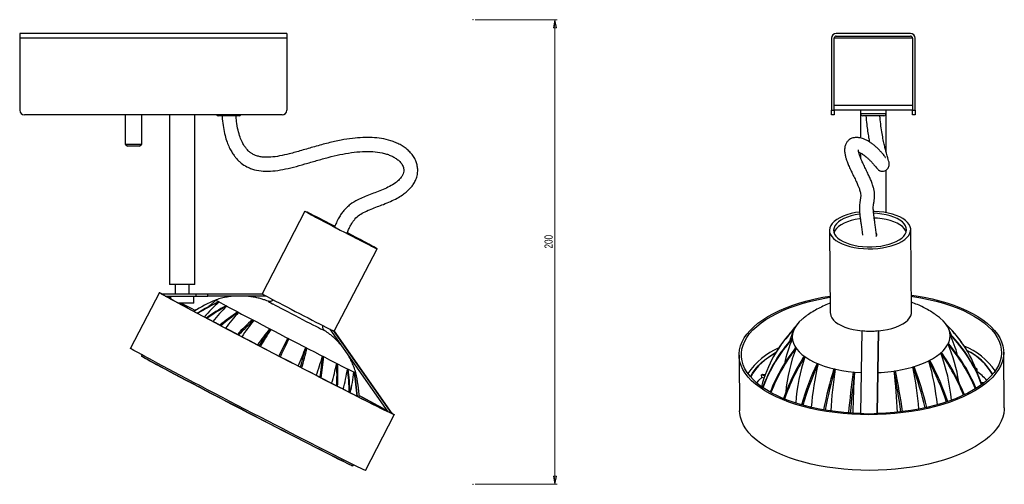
# Model space of a CAD drawing. Header units: millimetres. Extents: x -112 to 987, y -57 to 768.
# Tile 3 of 4: x 563 to 987, y 260 to 460. Entities that reach past the tile are written whole.
import ezdxf

# ---------------------------------------------------------------- set-up
doc = ezdxf.new("R2010")
doc.units = ezdxf.units.MM
doc.header["$PDSIZE"] = -1
doc.styles.add('SLDTEXTSTYLE0', font='TXT', dxfattribs={"width": 0.75})
doc.dimstyles.new('SLDDIMSTYLE0', dxfattribs={"dimtxt": 3.5, "dimasz": 3.556, "dimexe": 0, "dimexo": 0.0625, "dimgap": 0.875, "dimtad": 1, "dimdec": 0, "dimrnd": 1e-09, "dimzin": 12, "dimdsep": 46, "dimtxsty": 'SLDTEXTSTYLE0', "dimblk1": 'CLOSED', "dimblk2": 'CLOSED', "dimsah": 1, "dimcen": 0.09, "dimadec": 0, "dimazin": 3, "dimtfac": 1, "dimtofl": 0, "dimtmove": 0, "dimatfit": 3, "dimldrblk": 'CLOSED', "dimfxl": 0, "dimfrac": 2, "dimtolj": 1, "dimtzin": 12, "dimarcsym": 0})

# ---------------------------------------------------------------- blocks, each defined once
blk = doc.blocks.new('_Closed')
at = {"color": 0, "linetype": 'ByBlock', "lineweight": -2}
for p, q in [((-1, 0.166667), (0, 0)), ((-1, 0.166667), (-1, -0.166667)), ((0, 0), (-1, -0.166667)), ((0, 0), (-1, 0))]:
    blk.add_line(p, q, dxfattribs=at)
blk = doc.blocks.new('_D')
at = {"color": 7, "linetype": 'Continuous', "lineweight": 0}
for p, q in [((758.87, 459.69), (794.22, 459.69)), ((793.22, 459.69), (793.22, 259.69)), ((758.87, 259.69), (794.22, 259.69))]:
    blk.add_line(p, q, dxfattribs=at)
at = {"color": 7, "linetype": 'Continuous', "lineweight": 18, "xscale": 3.556, "yscale": 3.556}
for p, rotation in [((793.22, 459.69), 90.0000000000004), ((793.22, 259.69), 270.0000000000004)]:
    blk.add_blockref('_Closed', p, dxfattribs=dict(at, rotation=rotation))
at = {"color": 7, "linetype": 'Continuous', "lineweight": 18, "insert": (788.71, 361.2), "char_height": 3.5, "attachment_point": 1, "rotation": 90, "style": 'SLDTEXTSTYLE0'}
blk.add_mtext('200', dxfattribs=at)

msp = doc.modelspace()

# ---------------------------------------------------------------- linework, layer by layer
at = {"color": 7, "linetype": 'Continuous', "lineweight": 25}
for p, q in [((677.67, 453.72), (562.67, 453.72)), ((562.67, 453.72), (562.67, 451.72)), ((677.67, 451.72), (562.67, 451.72)), ((562.67, 451.72), (562.67, 420.72)), ((677.67, 453.72), (677.67, 451.72)), ((677.67, 451.72), (677.67, 420.72)), ((912.33, 451.72), (912.33, 420.72)), ((947.23, 451.72), (913.43, 451.72)), ((913.43, 420.72), (913.43, 451.72)), ((946.33, 453.72), (914.33, 453.72)), ((914.33, 452.62), (946.33, 452.62)), ((947.23, 451.72), (947.23, 420.72)), ((948.33, 420.72), (948.33, 451.72)), ((912.33, 420.72), (913.43, 420.72)), ((912.33, 418.72), (912.33, 420.72)), ((947.23, 422.72), (913.43, 422.72)), ((947.23, 420.72), (913.43, 420.72)), ((913.43, 420.72), (913.43, 418.72)), ((924.83, 420.72), (924.83, 419.32)), ((935.83, 419.32), (935.83, 420.72)), ((947.23, 420.72), (948.33, 420.72)), ((947.23, 418.72), (947.23, 420.72)), ((948.33, 420.72), (948.33, 418.72)), ((675.67, 418.72), (564.67, 418.72)), ((608.07, 418.72), (608.07, 406.18)), ((615.27, 406.18), (615.27, 418.72)), ((627.17, 418.72), (627.17, 345.72)), ((638.17, 345.72), (638.17, 418.72)), ((656.62, 418.32), (648.17, 418.32)), ((657.17, 418.32), (656.62, 418.32)), ((913.43, 418.72), (912.33, 418.72)), ((924.83, 419.32), (924.83, 408.76)), ((928.17, 418.32), (925.83, 418.32)), ((934.83, 418.32), (928.17, 418.32)), ((935.83, 402.74), (935.83, 419.32)), ((948.33, 418.72), (947.23, 418.72)), ((608.07, 406.18), (609.07, 405.18)), ((608.07, 406.18), (615.27, 406.18)), ((614.27, 405.18), (609.07, 405.18)), ((614.27, 405.18), (615.27, 406.18)), ((924.83, 402.34), (924.83, 400.29)), ((935.83, 376.63), (935.83, 394.95)), ((685.55, 377.22), (667.11, 341.73)), ((911.44, 368.97), (911.81, 333.48)), ((946.81, 333.85), (946.43, 369.34)), ((698.17, 325.59), (716.61, 361.09)), ((638.17, 345.72), (627.17, 345.72)), ((629.69, 345.72), (629.69, 341.72)), ((635.64, 341.72), (635.64, 345.72)), ((622.84, 342.19), (610.39, 318.24)), ((623.9, 341.59), (623.65, 341.72)), ((623.65, 341.72), (638.65, 341.72)), ((625.38, 340.72), (638.65, 340.72)), ((627.61, 340.72), (627.61, 339.48)), ((637.73, 337.72), (637.73, 340.72)), ((638.65, 340.72), (638.65, 341.72)), ((638.65, 341.72), (643.7, 341.72)), ((638.65, 340.72), (643.7, 340.72)), ((643.7, 340.72), (643.7, 341.72)), ((643.7, 341.72), (667.43, 341.72)), ((668.89, 340.72), (643.7, 340.72)), ((667.43, 341.72), (667.36, 341.57)), ((637.73, 337.72), (630.86, 337.72)), ((694.1, 325.81), (694.05, 325.84)), ((696.2, 326.53), (721.19, 290.93)), ((697.78, 325.76), (697.86, 325.9)), ((722.99, 290.11), (697.86, 325.9)), ((723.13, 290.11), (698.19, 325.63)), ((924.99, 290.11), (925.5, 325.9)), ((931.98, 290.11), (932.5, 325.9)), ((932.52, 325.76), (932.01, 290.14)), ((932.5, 325.76), (932.5, 325.9)), ((969.42, 319.24), (968.37, 320.78)), ((615.3, 315.42), (615.08, 315.01)), ((872.5, 315.31), (872.76, 291.35)), ((986.75, 292.56), (986.5, 316.52)), ((886.42, 312.92), (885.49, 311.01)), ((974.52, 309.67), (974.42, 309.64)), ((703.82, 309.41), (704.07, 309.29)), ((707.16, 305.38), (707.44, 307.72)), ((882.25, 305.66), (882.24, 306.78)), ((882.24, 306.78), (883.62, 306.46)), ((883.26, 305.43), (882.25, 305.66)), ((882.67, 307.16), (883.78, 306.9)), ((883.81, 306.97), (883.73, 306.91)), ((975.02, 309.31), (974.6, 309.19)), ((974.98, 308.18), (975.03, 308.19)), ((975.03, 308.19), (975.02, 309.31)), ((978.17, 303.56), (976.81, 303.34)), ((977.51, 303.03), (976.96, 302.95)), ((711.55, 265.68), (724, 289.64)), ((722.93, 290.14), (722.99, 290.11)), ((722.99, 290.11), (723.02, 290.11)), ((723.11, 290.11), (723.13, 290.11)), ((924.99, 290.11), (926.28, 290.11)), ((930.69, 290.11), (931.98, 290.11)), ((931.99, 290.14), (931.98, 290.11)), ((706.21, 267.66), (706.43, 268.08))]:
    msp.add_line(p, q, dxfattribs=at)
at = {"color": 8, "linetype": 'Continuous', "lineweight": 25}
for p, q in [((924.83, 419.32), (927.7, 419.32)), ((927.7, 419.32), (935.83, 419.32))]:
    msp.add_line(p, q, dxfattribs=at)
at = {"color": 7, "linetype": 'Continuous', "lineweight": 25, "flags": 128}
for points in [[(698.4, 370.73), (696.89, 371.51), (695.15, 372.41), (693.49, 373.26), (691.94, 374.05), (690.52, 374.78), (689.25, 375.42), (688.14, 375.98), (687.22, 376.44), (686.49, 376.8), (685.96, 377.05), (685.65, 377.19), (685.55, 377.22), (685.67, 377.14), (686.01, 376.94), (686.56, 376.63), (687.31, 376.22), (688.26, 375.71), (689.38, 375.11), (690.67, 374.42), (692.11, 373.66), (693.67, 372.84), (695.34, 371.97), (697.09, 371.05), (698.89, 370.11), (700.72, 369.16)], [(698.38, 370.72), (697.93, 370.96), (696.25, 371.82), (694.65, 372.64), (693.15, 373.41), (691.78, 374.11), (690.55, 374.73), (689.49, 375.27), (688.61, 375.71), (687.93, 376.04), (687.46, 376.27), (687.2, 376.38), (687.16, 376.38), (687.34, 376.27), (687.73, 376.04), (688.34, 375.71), (689.15, 375.27), (690.14, 374.73), (691.31, 374.11), (692.63, 373.41), (694.09, 372.64), (695.65, 371.82), (697.3, 370.96), (699.02, 370.06), (700.76, 369.16)], [(911.44, 369.16), (911.52, 368.2), (911.85, 367.26), (912.42, 366.35), (913.22, 365.47), (914.25, 364.65), (915.47, 363.89), (916.89, 363.2), (918.48, 362.6), (920.21, 362.09), (922.06, 361.68), (924.02, 361.37), (926.04, 361.17), (928.1, 361.09), (930.17, 361.12), (932.23, 361.26), (934.24, 361.51), (936.17, 361.87), (938.01, 362.33), (939.71, 362.89), (941.27, 363.53), (942.65, 364.26), (943.84, 365.05), (944.82, 365.9), (945.58, 366.8), (946.1, 367.73), (946.38, 368.68), (946.42, 369.63), (946.21, 370.58), (945.76, 371.51), (945.07, 372.41), (944.16, 373.26), (943.03, 374.05), (941.71, 374.78), (940.2, 375.42), (938.54, 375.98), (936.74, 376.44), (934.84, 376.8), (932.85, 377.05), (930.8, 377.19), (930.4, 377.21)], [(924.38, 376.91), (922.65, 376.63), (920.76, 376.22), (918.99, 375.71), (917.36, 375.11), (915.89, 374.42), (914.6, 373.66), (913.51, 372.84), (912.64, 371.97), (912, 371.05), (911.6, 370.11), (911.44, 369.16)], [(913.24, 369.16), (913.33, 368.25), (913.66, 367.35), (914.24, 366.49), (915.04, 365.67), (916.07, 364.9), (917.3, 364.2), (918.71, 363.58), (920.28, 363.04), (921.99, 362.6), (923.81, 362.27), (925.71, 362.04), (927.66, 361.93), (929.64, 361.93), (931.6, 362.04), (933.51, 362.27), (935.36, 362.6), (937.1, 363.04), (938.72, 363.58), (940.18, 364.2), (941.47, 364.9), (942.55, 365.67), (943.42, 366.49), (944.07, 367.35), (944.47, 368.25), (944.63, 369.16), (944.54, 370.06), (944.21, 370.96), (943.63, 371.82), (942.83, 372.64), (941.8, 373.41), (940.57, 374.11), (939.16, 374.73), (937.58, 375.27), (935.87, 375.71), (934.05, 376.04), (932.15, 376.27), (930.49, 376.37)], [(924.47, 376.06), (924.35, 376.04), (922.51, 375.71), (920.76, 375.27), (919.15, 374.73), (917.69, 374.11), (916.4, 373.41), (915.32, 372.64), (914.44, 371.82), (913.8, 370.96), (913.4, 370.06), (913.24, 369.16)], [(924.72, 374.05), (924.38, 374), (922.53, 373.66), (920.78, 373.23), (919.17, 372.69), (917.71, 372.07), (916.42, 371.37), (915.34, 370.6), (914.47, 369.78), (913.82, 368.91), (913.42, 368.02), (913.4, 367.97)], [(944.49, 368.3), (944.23, 368.91), (943.65, 369.78), (942.85, 370.6), (941.82, 371.37), (940.59, 372.07), (939.18, 372.69), (937.61, 373.23), (935.9, 373.66), (934.08, 374), (932.18, 374.23), (930.75, 374.32)], [(700.72, 369.16), (702.56, 368.2), (704.38, 367.26), (706.15, 366.35), (707.85, 365.47), (709.46, 364.65), (710.94, 363.89), (712.29, 363.2), (713.48, 362.6), (714.5, 362.09), (715.33, 361.68), (715.96, 361.37), (716.38, 361.17), (716.59, 361.09), (716.57, 361.12), (716.34, 361.26), (715.9, 361.51), (715.25, 361.87), (714.4, 362.33), (713.36, 362.89), (712.15, 363.53), (710.78, 364.26), (709.28, 365.05), (707.66, 365.9), (705.95, 366.8), (704.18, 367.73), (703.78, 367.94)], [(700.76, 369.16), (702.51, 368.25), (704.23, 367.35), (705.91, 366.49), (707.51, 365.67), (709.01, 364.9), (710.38, 364.2), (711.61, 363.58), (712.67, 363.04), (713.55, 362.6), (714.23, 362.27), (714.7, 362.04), (714.96, 361.93), (715, 361.93), (714.82, 362.04), (714.42, 362.27), (713.82, 362.6), (713.01, 363.04), (712.01, 363.58), (710.85, 364.2), (709.52, 364.9), (708.07, 365.67), (706.5, 366.49), (704.85, 367.35), (703.76, 367.93)], [(723.03, 290.26), (723.24, 290.14), (723.71, 289.86), (723.95, 289.69), (723.99, 289.63), (723.8, 289.69), (723.4, 289.86), (722.79, 290.14), (721.96, 290.53), (720.93, 291.03), (719.69, 291.63), (718.26, 292.34), (716.63, 293.15), (714.82, 294.06), (712.83, 295.06), (710.67, 296.15), (708.35, 297.33), (705.89, 298.58), (703.28, 299.91), (700.55, 301.31), (697.7, 302.77), (694.74, 304.29), (691.7, 305.86), (688.57, 307.47), (685.38, 309.11), (682.14, 310.79), (678.87, 312.48), (675.57, 314.2), (672.26, 315.91), (668.95, 317.63), (665.66, 319.35), (662.41, 321.04), (659.21, 322.72), (656.06, 324.36), (652.99, 325.97), (650.01, 327.54), (647.13, 329.06), (644.36, 330.52), (641.71, 331.91), (639.2, 333.24), (636.84, 334.5), (634.63, 335.68), (632.59, 336.77), (630.73, 337.77), (629.04, 338.68), (627.55, 339.49), (626.25, 340.2), (625.16, 340.8), (624.27, 341.3), (623.59, 341.69), (623.13, 341.97), (622.88, 342.14), (622.85, 342.2), (623.03, 342.14), (623.43, 341.97), (624, 341.72)], [(623.73, 341.72), (623.73, 341.73), (623.72, 341.73), (623.73, 341.74), (623.74, 341.74), (623.75, 341.74), (623.77, 341.73), (623.79, 341.73), (623.82, 341.72)], [(722.93, 290.14), (722.54, 290.31), (721.94, 290.58), (721.13, 290.96), (720.1, 291.46), (718.88, 292.06), (717.46, 292.76), (715.84, 293.57), (714.04, 294.47), (712.06, 295.47), (709.92, 296.55), (707.61, 297.72), (705.16, 298.97), (702.57, 300.29), (699.85, 301.68), (697.01, 303.14), (694.07, 304.64), (691.05, 306.2), (687.94, 307.8), (684.77, 309.44), (681.56, 311.1), (678.3, 312.79), (675.03, 314.48), (671.75, 316.19), (668.47, 317.89), (665.22, 319.59), (662.01, 321.27), (658.84, 322.92), (655.74, 324.55), (652.71, 326.13), (649.77, 327.68), (646.94, 329.17), (644.22, 330.6), (641.63, 331.97), (639.18, 333.27), (636.88, 334.49), (634.74, 335.64), (632.76, 336.69), (630.97, 337.66), (629.35, 338.53), (627.93, 339.3), (626.71, 339.98), (625.69, 340.54), (624.88, 341), (624.28, 341.35), (623.9, 341.59)], [(626.02, 340.72), (626.38, 340.54), (627.54, 339.98), (627.61, 339.94)], [(626.08, 340.72), (627.14, 340.2), (627.61, 339.97)], [(667.36, 341.57), (667.79, 341.32), (668.44, 340.96), (669.28, 340.5), (670.32, 339.95), (671.53, 339.3), (672.9, 338.58), (674.4, 337.78), (676.03, 336.93), (677.74, 336.03), (679.53, 335.1), (681.36, 334.14), (683.21, 333.18), (685.05, 332.23), (686.85, 331.29), (688.6, 330.39), (690.26, 329.54), (691.81, 328.75), (693.24, 328.02), (694.51, 327.38), (695.61, 326.82), (696.54, 326.36), (697.26, 326), (697.78, 325.76)], [(986.49, 315.91), (986.3, 314.2), (985.86, 312.48), (985.19, 310.79), (984.28, 309.11), (983.13, 307.47), (981.75, 305.86), (980.15, 304.29), (978.34, 302.77), (976.31, 301.31), (974.08, 299.91), (971.66, 298.58), (969.07, 297.33), (966.3, 296.15), (963.37, 295.06), (960.3, 294.06), (957.1, 293.15), (953.78, 292.34), (950.35, 291.63), (946.84, 291.03), (943.25, 290.53), (939.6, 290.14), (935.91, 289.86), (932.2, 289.69), (928.47, 289.63), (924.74, 289.69), (921.04, 289.86), (917.37, 290.14), (913.75, 290.53), (910.2, 291.03), (906.74, 291.63), (903.37, 292.34), (900.11, 293.15), (896.98, 294.06), (893.99, 295.06), (891.15, 296.15), (888.47, 297.33), (885.97, 298.58), (883.66, 299.91), (881.54, 301.31), (879.63, 302.77), (877.93, 304.29), (876.45, 305.86), (875.2, 307.47), (874.19, 309.11), (873.4, 310.79), (872.86, 312.48), (872.56, 314.2), (872.51, 315.91), (872.7, 317.63), (873.13, 319.35), (873.81, 321.04), (874.72, 322.72), (875.87, 324.36), (877.24, 325.97), (878.84, 327.54), (880.66, 329.06), (882.69, 330.52), (884.91, 331.91), (887.33, 333.24), (889.93, 334.5), (892.7, 335.68), (895.62, 336.77), (898.7, 337.77), (901.9, 338.68), (905.22, 339.49), (908.64, 340.2), (911.73, 340.74)], [(924.99, 290.14), (921.31, 290.31), (917.68, 290.58), (914.09, 290.96), (910.57, 291.46), (907.13, 292.06), (903.8, 292.76), (900.57, 293.57), (897.47, 294.47), (894.51, 295.47), (891.7, 296.55), (889.05, 297.72), (886.59, 298.97), (884.31, 300.29), (882.22, 301.68), (880.34, 303.14), (878.68, 304.64), (877.24, 306.2), (876.03, 307.8), (875.05, 309.44), (874.3, 311.1), (873.8, 312.79), (873.54, 314.48), (873.52, 316.19), (873.75, 317.89), (874.22, 319.59), (874.94, 321.27), (875.89, 322.92), (877.07, 324.55), (878.48, 326.13), (880.12, 327.68), (881.97, 329.17), (884.02, 330.6), (886.28, 331.97), (888.72, 333.27), (891.34, 334.49), (894.13, 335.64), (897.07, 336.69), (900.16, 337.66), (903.37, 338.53), (906.69, 339.3), (910.12, 339.98), (911.74, 340.25)], [(946.74, 340.62), (947.3, 340.54), (950.77, 339.98), (954.14, 339.3), (957.4, 338.53), (960.55, 337.66), (963.55, 336.69), (966.41, 335.64), (969.11, 334.49), (971.64, 333.27), (973.98, 331.97), (976.13, 330.6), (978.07, 329.17), (979.8, 327.68), (981.32, 326.13), (982.61, 324.55), (983.66, 322.92), (984.48, 321.27), (985.06, 319.59), (985.4, 317.89), (985.49, 316.19), (985.34, 314.48), (984.95, 312.79), (984.32, 311.1), (983.44, 309.44), (982.33, 307.8), (980.99, 306.2), (979.43, 304.64), (977.65, 303.14), (975.66, 301.68), (973.46, 300.29), (971.08, 298.97), (968.51, 297.72), (965.78, 296.55), (962.89, 295.47), (959.85, 294.47), (956.67, 293.57), (953.38, 292.76), (949.99, 292.06), (946.51, 291.46), (942.95, 290.96), (939.33, 290.58), (935.67, 290.31), (931.99, 290.14)], [(946.73, 341.11), (948.79, 340.8), (952.26, 340.2), (955.63, 339.49), (958.89, 338.68), (962.02, 337.77), (965.01, 336.77), (967.85, 335.68), (970.52, 334.5), (973.02, 333.24), (975.34, 331.91), (977.46, 330.52), (979.37, 329.06), (981.07, 327.54), (982.54, 325.97), (983.79, 324.36), (984.81, 322.72), (985.59, 321.04), (986.13, 319.35), (986.43, 317.63), (986.49, 315.91)], [(632.08, 337.72), (632.2, 337.66), (634.12, 336.69), (636.21, 335.64), (638.32, 334.57)], [(632.12, 337.72), (634.01, 336.77), (636.17, 335.68), (638.33, 334.58)], [(647.15, 339.01), (644.79, 336.84), (644.14, 336.22)], [(647.12, 339.05), (647.14, 339.02), (647.35, 338.88), (647.77, 338.63), (648.4, 338.27), (649.24, 337.81), (650.29, 337.23), (651.53, 336.56), (652.95, 335.8), (654.55, 334.94), (656.31, 334.01), (658.23, 332.99), (660.28, 331.91), (662.46, 330.76), (664.74, 329.56), (667.11, 328.32), (669.55, 327.04), (672.06, 325.73), (674.59, 324.41), (677.15, 323.08), (679.71, 321.75), (682.25, 320.43), (684.76, 319.14), (687.21, 317.87), (689.59, 316.65), (691.88, 315.47), (694.07, 314.35), (696.14, 313.3), (698.07, 312.31), (699.85, 311.41), (701.47, 310.59), (702.91, 309.87), (704.17, 309.24), (705.23, 308.72), (706.1, 308.3), (706.76, 307.98), (707.2, 307.78), (707.43, 307.7), (707.46, 307.7)], [(651.59, 336.53), (651.62, 336.51), (651.66, 336.5), (651.69, 336.48), (651.72, 336.46), (651.76, 336.44), (651.8, 336.42), (651.83, 336.4), (651.87, 336.38)], [(669.68, 338.51), (669.66, 338.51), (669.65, 338.52)], [(671.55, 337.44), (671.66, 337.38), (672.65, 336.85), (673.81, 336.24), (675.11, 335.55), (676.53, 334.8), (678.04, 334.01), (679.63, 333.18), (681.25, 332.33), (682.89, 331.49), (684.5, 330.65), (686.07, 329.84), (687.57, 329.07), (688.96, 328.36), (690.22, 327.71), (691.34, 327.15), (692.29, 326.67), (693.02, 326.31)], [(656.55, 333.88), (656.6, 333.86), (656.65, 333.83), (656.69, 333.8), (656.74, 333.78), (656.79, 333.75), (656.84, 333.73), (656.89, 333.7), (656.94, 333.68)], [(899.87, 330.88), (899.73, 330.76), (898.43, 329.56), (897.36, 328.32), (896.52, 327.04), (895.91, 325.73), (895.54, 324.41), (895.42, 323.08), (895.54, 321.75), (895.91, 320.43), (896.52, 319.14), (897.37, 317.87), (898.44, 316.65), (899.74, 315.47), (901.26, 314.35), (902.97, 313.3), (904.88, 312.31), (906.97, 311.41), (909.21, 310.59), (911.6, 309.87), (914.12, 309.24), (916.75, 308.72), (919.47, 308.3), (922.27, 307.98), (925.11, 307.78), (925.24, 307.78)], [(911.81, 333.48), (911.83, 333.18), (912.04, 332.23), (912.49, 331.29), (913.18, 330.39), (914.1, 329.54), (915.24, 328.75), (916.58, 328.02), (918.09, 327.38), (919.77, 326.82), (921.58, 326.36), (923.5, 326), (925.5, 325.76)], [(932.26, 307.77), (933.75, 307.86), (936.59, 308.11), (939.39, 308.46), (942.11, 308.93), (944.74, 309.5), (947.25, 310.17), (949.64, 310.94), (951.89, 311.79), (953.97, 312.73), (955.88, 313.75), (957.59, 314.83), (959.11, 315.98), (960.4, 317.17), (961.48, 318.42), (962.32, 319.7), (962.93, 321), (963.3, 322.33), (963.42, 323.66), (963.29, 324.99), (962.93, 326.3), (962.32, 327.6), (961.47, 328.86), (960.4, 330.09), (959.1, 331.27), (958.82, 331.48)], [(932.5, 325.76), (934.52, 326), (936.47, 326.36), (938.31, 326.82), (940.03, 327.38), (941.6, 328.02), (942.99, 328.75), (944.19, 329.54), (945.18, 330.39), (945.94, 331.29), (946.47, 332.23), (946.76, 333.18), (946.81, 333.85)], [(662.93, 330.51), (662.99, 330.48), (663.05, 330.45), (663.1, 330.42), (663.16, 330.39), (663.22, 330.36), (663.28, 330.33), (663.34, 330.3), (663.39, 330.27)], [(670.29, 326.66), (670.35, 326.62), (670.41, 326.59), (670.48, 326.56), (670.54, 326.52), (670.61, 326.49), (670.67, 326.46), (670.74, 326.42), (670.8, 326.39)], [(678.12, 322.58), (676.76, 319.88), (675.37, 317.15), (674.23, 314.9)], [(674.33, 314.85), (675.02, 316.26), (676.61, 319.48), (678.12, 322.58)], [(674.95, 314.53), (675.63, 315.94), (677.18, 319.19), (678.65, 322.3)], [(678.12, 322.58), (678.19, 322.54), (678.25, 322.51), (678.32, 322.47), (678.38, 322.44), (678.45, 322.41), (678.52, 322.37), (678.58, 322.34), (678.65, 322.3)], [(711.55, 265.68), (711.54, 265.67), (711.35, 265.73), (710.95, 265.9), (710.34, 266.18), (709.51, 266.57), (708.48, 267.07), (707.24, 267.67), (705.81, 268.38), (704.18, 269.19), (702.37, 270.1), (700.38, 271.1), (698.22, 272.2), (695.91, 273.37), (693.44, 274.63), (690.83, 275.96), (688.1, 277.35), (685.25, 278.81), (682.29, 280.33), (679.25, 281.9), (676.12, 283.51), (672.94, 285.15), (669.7, 286.83), (666.42, 288.53), (663.12, 290.24), (659.81, 291.96), (656.5, 293.68), (653.22, 295.39), (649.97, 297.08), (646.76, 298.76), (643.62, 300.4), (640.54, 302.01), (637.56, 303.58), (634.68, 305.1), (631.91, 306.56), (629.26, 307.96), (626.75, 309.29), (624.39, 310.54), (622.19, 311.72), (620.14, 312.81), (618.28, 313.81), (616.6, 314.72), (615.1, 315.53), (613.81, 316.24), (612.71, 316.84), (611.82, 317.34), (611.15, 317.73), (610.68, 318.01), (610.43, 318.18), (610.39, 318.24)], [(685.9, 318.55), (685.96, 318.52), (686.02, 318.49), (686.09, 318.45), (686.15, 318.42), (686.21, 318.39), (686.28, 318.36), (686.34, 318.32), (686.4, 318.29)], [(615.08, 315.01), (615.16, 314.93), (615.46, 314.74), (615.97, 314.44), (616.69, 314.03), (617.62, 313.51), (618.76, 312.88), (620.1, 312.15), (621.63, 311.33), (623.34, 310.4), (625.24, 309.39), (627.3, 308.29), (629.52, 307.11), (631.89, 305.85), (634.4, 304.53), (637.03, 303.14), (639.78, 301.69), (642.62, 300.2), (645.55, 298.66), (648.55, 297.09), (651.61, 295.49), (654.72, 293.88), (657.85, 292.25), (660.99, 290.61), (664.14, 288.98), (667.26, 287.36), (670.36, 285.76), (673.4, 284.19), (676.39, 282.65), (679.31, 281.15), (682.13, 279.7), (684.85, 278.3), (687.46, 276.97), (689.93, 275.7), (692.27, 274.51), (694.46, 273.4), (696.49, 272.38), (698.34, 271.45), (700.02, 270.61), (701.51, 269.87), (702.8, 269.23), (703.9, 268.7), (704.78, 268.27), (705.46, 267.96), (705.92, 267.75), (706.17, 267.66), (706.21, 267.66)], [(705.9, 267.76), (706.07, 267.64), (706.04, 267.62), (705.79, 267.71), (705.33, 267.91), (704.65, 268.23), (703.77, 268.65), (702.68, 269.18), (701.38, 269.82), (699.9, 270.56), (698.22, 271.4), (696.37, 272.33), (694.35, 273.35), (692.17, 274.46), (689.83, 275.65), (687.36, 276.91), (684.76, 278.24), (682.04, 279.63), (679.22, 281.08), (676.32, 282.57), (673.33, 284.11), (670.29, 285.68), (667.2, 287.28), (664.08, 288.9), (660.95, 290.52), (657.81, 292.16), (654.68, 293.78), (651.59, 295.4), (648.53, 296.99), (645.54, 298.56), (642.61, 300.09), (639.77, 301.58), (637.03, 303.03), (634.41, 304.41), (631.9, 305.73), (629.54, 306.99), (627.32, 308.17), (625.26, 309.26), (623.37, 310.28), (621.66, 311.2), (620.13, 312.02), (618.79, 312.75), (617.66, 313.38), (616.73, 313.9), (616.01, 314.31), (615.5, 314.61), (615.2, 314.8), (615.13, 314.88), (615.26, 314.84), (615.35, 314.81)], [(693.09, 314.85), (693.15, 314.83), (693.2, 314.8), (693.26, 314.77), (693.31, 314.74), (693.37, 314.71), (693.42, 314.68), (693.48, 314.65), (693.54, 314.63)], [(877.43, 305.98), (878.29, 307.57), (879.42, 309.18), (880.78, 310.75), (882.37, 312.28), (884.19, 313.76), (886.21, 315.17), (888.4, 316.51)], [(888.25, 316.26), (886.29, 315.06), (884.27, 313.65), (882.46, 312.17), (880.88, 310.65), (879.52, 309.08), (878.39, 307.47), (877.52, 305.88)], [(699.2, 311.74), (699.25, 311.71), (699.29, 311.69), (699.34, 311.67), (699.38, 311.65), (699.43, 311.62), (699.47, 311.6), (699.52, 311.58), (699.56, 311.56)], [(882.25, 305.66), (880.94, 304.38), (880.05, 303.39)], [(708.87, 297.93), (710, 297.33), (712.2, 296.15), (714.24, 295.06), (716.11, 294.06), (717.79, 293.15), (719.29, 292.34), (720.58, 291.63), (720.77, 291.53)], [(708.87, 297.91), (709.23, 297.72), (711.43, 296.55), (713.46, 295.47), (715.31, 294.47), (716.99, 293.57), (718.47, 292.76), (719.75, 292.06), (720.81, 291.47)], [(723.11, 290.11), (723.11, 290.1), (723.11, 290.1), (723.11, 290.09), (723.1, 290.09), (723.09, 290.09), (723.07, 290.1), (723.04, 290.1), (723.02, 290.11)], [(986.75, 292.56), (986.74, 291.96), (986.55, 290.24), (986.12, 288.53), (985.44, 286.83), (984.53, 285.15), (983.38, 283.51), (982.01, 281.9), (980.41, 280.33), (978.59, 278.81), (976.56, 277.35), (974.34, 275.96), (971.92, 274.63), (969.32, 273.37), (966.55, 272.2), (963.63, 271.1), (960.56, 270.1), (957.35, 269.19), (954.03, 268.38), (950.61, 267.67), (947.09, 267.07), (943.51, 266.57), (939.86, 266.18), (936.17, 265.9), (932.45, 265.73), (928.72, 265.67), (925, 265.73), (921.29, 265.9), (917.62, 266.18), (914.01, 266.57), (910.46, 267.07), (906.99, 267.67), (903.62, 268.38), (900.36, 269.19), (897.23, 270.1), (894.24, 271.1), (891.4, 272.2), (888.73, 273.37), (886.23, 274.63), (883.91, 275.96), (881.8, 277.35), (879.88, 278.81), (878.18, 280.33), (876.71, 281.9), (875.46, 283.51), (874.44, 285.15), (873.66, 286.83), (873.12, 288.53), (872.82, 290.24), (872.76, 291.35)]]:
    msp.add_lwpolyline(points, dxfattribs=at)
at = {"color": 8, "linetype": 'Continuous', "lineweight": 25, "flags": 128}
for points in [[(669.65, 338.52), (669.64, 338.51), (669.83, 338.39), (670.23, 338.16), (670.85, 337.82), (671.55, 337.44)], [(693.02, 326.31), (693.05, 326.29), (693.61, 326.02), (693.96, 325.86), (694.1, 325.8), (694.1, 325.81)]]:
    msp.add_lwpolyline(points, dxfattribs=at)
at = {"color": 7, "linetype": 'Continuous', "lineweight": 25}
for centre, radius, start, end in [((914.33, 451.72), 2, 90, 180), ((914.33, 451.72), 0.9, 90, 180), ((946.33, 451.72), 2, 0, 90), ((946.33, 451.72), 0.9, 0, 90), ((564.67, 420.72), 2, 180, 270), ((675.67, 420.72), 2, 270, 0), ((648.17, 419.32), 1, 216.8699, 270), ((657.17, 419.32), 1, 270, 323.1301), ((925.83, 419.32), 1, 180, 270), ((934.83, 419.32), 1, 270, 0), ((931.02, 367.12), 0.815, 295.1143, 37.851), ((667.13, 341.73), 0.0183, 191.5191, 244.5884), ((675.26, 272.51), 72.22, 112.9198, 121.4459), ((675.31, 272.49), 72.24, 112.9441, 121.4609), ((678.13, 272.08), 72.58, 114.2065, 122.5062), ((678.49, 272.04), 72.63, 114.3639, 122.641), ((702.34, 278.98), 80.02, 132.2606, 138.7878), ((685.86, 270.88), 74.06, 117.5672, 125.385), ((686.58, 270.74), 74.25, 117.8704, 125.6429), ((713.75, 273.42), 88.28, 134.5048, 140.3332), ((647.31, 339.22), 0.269, 227.0045, 232.3367), ((695.29, 422.13), 96.08, 240.7697, 240.8753), ((700.29, 267.15), 79.79, 123.2419, 130.1288), ((701.6, 266.72), 80.49, 123.7089, 130.5114), ((736.16, 262.3), 106.64, 137.9849, 142.7329), ((728.68, 256.07), 99.32, 131.4498, 136.6904), ((731.57, 254.78), 101.72, 132.0871, 137.187), ((783.6, 238.18), 151.42, 142.5437, 145.8399), ((814.83, 213.87), 183.34, 142.0369, 144.7618), ((934.95, 288.39), 54.38, 135.2802, 153.3422), ((931.11, 297.98), 45.42, 137.2989, 144.7862), ((904.64, 322.46), 9.33, 153.2306, 155.0605), ((911.02, 317.21), 17.63, 131.0266, 132.2233), ((952.82, 322.15), 10.95, 33.4618, 35.1058), ((925.91, 290.93), 51.9, 34.9897, 46.285), ((925.61, 290.28), 52.52, 17.7266, 46.2011), ((827.84, 207.23), 197.13, 142.8094, 145.3389), ((942.29, 156.09), 320.48, 147.901, 149.4437), ((698.16, 325.68), 0.089, 238.5206, 273.8487), ((935.02, 288), 54.61, 135.331, 165.4402), ((942.39, 279.83), 63.5, 137.6859, 160.1677), ((943.12, 279.26), 64.22, 137.9143, 159.9498), ((954.32, 297.46), 63.89, 157.1162, 167.2513), ((902.7, 323.09), 7.28, 184.0242, 186.1828), ((928.99, 363.5), 37.91, 268.4302, 271.5698), ((956.14, 323.65), 7.28, 4.0242, 6.1828), ((920.05, 282.01), 60.64, 19.9295, 44.3946), ((919.45, 281.42), 61.31, 20.2308, 44.1985), ((906.89, 298.52), 62.05, 15.629, 24.4041), ((467.63, 402.61), 233.89, 336.8192, 338.9378), ((543.26, 354.48), 147.1, 342.4379, 345.8615), ((550.14, 350.76), 140.08, 342.995, 346.599), ((901.82, 290.14), 30.79, 113.4043, 145.9317), ((956.29, 271.9), 75.54, 141.8598, 158.6991), ((957.46, 271.43), 76.45, 142.1922, 158.7217), ((963.33, 292.72), 71.04, 158.9024, 174.6995), ((906.02, 324.59), 10.95, 213.4618, 215.1058), ((954.2, 324.28), 9.33, 333.2306, 335.0605), ((907.09, 272.96), 72.76, 22.4983, 40.3597), ((898.88, 293.21), 69.09, 8.8119, 22.8881), ((908.11, 273.49), 71.91, 22.4635, 40.6648), ((957.55, 290.5), 31.06, 35.4503, 67.4409), ((565.91, 351.12), 132.25, 340.2931, 344.0827), ((601.28, 321.42), 92.05, 350.1843, 355.9121), ((603.25, 320.15), 90.45, 350.6474, 356.4971), ((978.19, 265.46), 92.03, 147.5383, 160.2237), ((979.99, 265.11), 93.34, 147.9633, 160.4099), ((981.67, 288.29), 84.99, 161.9501, 175.7123), ((913.04, 331.89), 21.13, 233.7388, 234.7995), ((947.82, 329.53), 17.63, 311.0266, 312.2233), ((887.17, 265.7), 88.15, 21.5176, 34.976), ((884.19, 288.52), 80.15, 5.2617, 20.2248), ((888.75, 266.11), 86.98, 21.6648, 35.3757), ((959.44, 294.03), 25.86, 30.3261, 64.4309), ((959.5, 294.05), 25.67, 30.249, 64.0148), ((602.04, 331.81), 99.21, 343.1976, 348.3265), ((621.69, 307.02), 77.65, 356.3116, 3.4851), ((622.56, 306.31), 77.18, 356.6553, 3.899), ((1012.22, 261.23), 117.46, 154.5322, 163.8527), ((1015.2, 261.02), 119.78, 155.0442, 164.1512), ((1014.58, 284.63), 111.28, 165.9993, 175.7877), ((920.72, 346.08), 37.3, 247.0365, 247.7628), ((933.05, 358.74), 50.6, 286.4264, 287.019), ((802.29, 256.6), 154.66, 13.4644, 20.2791), ((802.17, 279.92), 148.32, 4.6926, 11.7799), ((807.27, 256.82), 150.44, 13.8213, 20.8468), ((939.74, 341.82), 32.39, 296.5757, 297.3737), ((856.63, 260.39), 110.81, 18.2607, 28.26), ((856.2, 283.97), 102.19, 5.5787, 16.4194), ((859.17, 260.69), 108.88, 18.532, 28.7488), ((955.41, 282.58), 33.16, 53.7388, 54.7995), ((619.85, 322.07), 84.93, 345.3418, 351.4303), ((631.17, 298.47), 73.47, 0.5921, 8.5616), ((631.59, 298.05), 73.35, 0.811, 8.8171), ((628.54, 317.26), 78.64, 346.5984, 353.2686), ((635.61, 293.73), 72.45, 3.0158, 11.3904), ((722.79, 342.44), 38, 244.8489, 245.0449), ((635.78, 293.54), 72.43, 3.1126, 11.5051), ((636.92, 292.48), 72.16, 3.6331, 12.1866), ((900.83, 286.29), 27.67, 131.0266, 132.2233), ((1075.73, 259.02), 169.99, 162.7549, 168.9042), ((1082.16, 258.95), 175.62, 163.3412, 169.279), ((1081.54, 282.18), 169.8, 170.8134, 176.9392), ((926.25, 363.4), 55.5, 256.598, 257.1553), ((1264.31, 259.51), 346.05, 171.9384, 174.876), ((1292.38, 259.75), 373.24, 172.5748, 175.2951), ((1290.88, 282.65), 369.49, 176.069, 178.8149), ((928.55, 377.13), 69.43, 264.3286, 264.8085), ((929.56, 374.1), 66.37, 278.4204, 278.915), ((662.69, 253.35), 282.02, 7.6463, 11.2662), ((663.39, 276.36), 277.75, 2.9639, 6.6349), ((678.99, 253.6), 266.57, 8.0563, 11.8918), ((959.67, 286.94), 26.23, 41.8564, 54.3492), ((928.49, 411.44), 121.35, 268.9576, 271.0424)]:
    msp.add_arc(centre, radius, start, end, dxfattribs=at)
for centre, major_axis, ratio, start_param, end_param in [((686.82, 341.72), (-11.34, 16.14), 0.014811, 2.929831, 3.071804), ((929.22, 341.72), (17.45, 1.41), 0.92134, 4.423248, 4.565221), ((929.22, 341.72), (17.45, 1.41), 0.92134, 4.683991, 4.825964), ((686.82, 341.72), (-36.28, 51.64), 0.014811, 3.159615, 3.170631)]:
    msp.add_ellipse(centre, major_axis=major_axis, ratio=ratio, start_param=start_param, end_param=end_param, dxfattribs=at)
for points, knots in [([(649.85, 418.32), (649.87, 417.89), (649.96, 416.18), (650.35, 413.34), (651.03, 410), (651.9, 407.14), (652.87, 404.76), (653.89, 402.83), (654.9, 401.3), (655.93, 399.99), (656.97, 398.91), (658.46, 397.62), (660.12, 396.54), (662.07, 395.65), (664.4, 394.88), (667.65, 394.38), (671.79, 394.49), (676.17, 395.16), (680.78, 396.24), (685.59, 397.59), (690.54, 399.05), (695.55, 400.44), (700.54, 401.66), (705.45, 402.54), (710.17, 403.02), (714.61, 403.02), (718.08, 402.56), (720.59, 401.91), (722.25, 401.32), (723.77, 400.59), (725.19, 399.69), (726.46, 398.61), (727.5, 397.25), (728.07, 395.82), (728.15, 394.53), (727.89, 393.36), (727.26, 392.1), (726.13, 390.71), (724.37, 389.28), (722, 387.86), (719.22, 386.59), (716.4, 385.48), (713.6, 384.45), (710.88, 383.39), (707.95, 382.06), (705.46, 380.55), (703.39, 378.78), (702.04, 377.29), (700.83, 375.63), (699.78, 373.82), (698.92, 372.06), (698.46, 370.88), (698.29, 370.44)], [0, 0, 0, 0, 0.009105, 0.036271, 0.060639, 0.08188, 0.100164, 0.115692, 0.128707, 0.139441, 0.151559, 0.160715, 0.181584, 0.193476, 0.206362, 0.233589, 0.262441, 0.293641, 0.327571, 0.364018, 0.401894, 0.440531, 0.479018, 0.516411, 0.551837, 0.584564, 0.614088, 0.627466, 0.639849, 0.651327, 0.662898, 0.675334, 0.688161, 0.700861, 0.71209, 0.722542, 0.733385, 0.746388, 0.761892, 0.783652, 0.805102, 0.82643, 0.84768, 0.868345, 0.888056, 0.915865, 0.929417, 0.94558, 0.958358, 0.97304, 0.989955, 1, 1, 1, 1]), ([(703.64, 367.66), (703.86, 368.22), (704.33, 369.44), (705.14, 371.13), (706.06, 372.65), (707.27, 374.2), (709.02, 375.74), (711.45, 377.09), (714.06, 378.21), (716.73, 379.21), (719.54, 380.26), (722.38, 381.41), (725.14, 382.75), (727.35, 384.09), (729.05, 385.35), (730.34, 386.51), (731.46, 387.73), (732.51, 389.19), (733.42, 390.97), (733.99, 392.93), (734.16, 394.87), (733.98, 396.73), (733.46, 398.58), (732.59, 400.37), (731.42, 402.03), (729.96, 403.53), (728.31, 404.84), (726.5, 405.94), (724.57, 406.85), (721.92, 407.82), (718.55, 408.6), (714.46, 409.02), (710.3, 409.02), (705.8, 408.64), (700.85, 407.85), (695.42, 406.62), (689.77, 405.08), (684.21, 403.44), (679.2, 402.02), (674.78, 401.01), (671.47, 400.52), (668.96, 400.43), (667.17, 400.53), (665.47, 400.84), (663.96, 401.35), (662.71, 402.01), (661.8, 402.66), (661.04, 403.33), (660.29, 404.13), (659.41, 405.31), (658.45, 406.98), (657.49, 409.29), (656.63, 412.33), (656.08, 415.42), (655.94, 417.52), (655.88, 418.32)], [0, 0, 0, 0, 0.012639, 0.027261, 0.039374, 0.049813, 0.06838, 0.087405, 0.107407, 0.12756, 0.146782, 0.169965, 0.191298, 0.210571, 0.223703, 0.235795, 0.24711, 0.259884, 0.274701, 0.290719, 0.304486, 0.317584, 0.331645, 0.34618, 0.360722, 0.375375, 0.390061, 0.404713, 0.41942, 0.434233, 0.463633, 0.49172, 0.521442, 0.553134, 0.58966, 0.630742, 0.674805, 0.71709, 0.755765, 0.785901, 0.812745, 0.825642, 0.838075, 0.850034, 0.861517, 0.871361, 0.879705, 0.885289, 0.892931, 0.903169, 0.916612, 0.934023, 0.956133, 0.98326, 1, 1, 1, 1]), ([(924.07, 402.71), (924.16, 402.67), (924.44, 402.56), (925, 402.26), (925.69, 401.83), (926.42, 401.31), (927.25, 400.65), (928.18, 399.82), (929.18, 398.85), (930.16, 397.78), (931.03, 396.75), (931.72, 395.93), (932.21, 395.36), (932.56, 395.02), (932.86, 394.81), (933.09, 394.68), (933.59, 394.51), (934.32, 394.43), (935.14, 394.57), (935.89, 394.95), (936.48, 395.45), (936.94, 396.14), (937.18, 396.89), (937.22, 397.49), (937.18, 398.04), (937.1, 398.32), (936.91, 399), (936.62, 399.95), (936.28, 401.1), (935.95, 402.28), (935.55, 403.79), (935.09, 405.69), (934.59, 408.01), (934.08, 410.78), (933.6, 414), (933.27, 416.58), (933.17, 418.08), (933.15, 418.35)], [0, 0, 0, 0, 0.018534, 0.059775, 0.09806, 0.133651, 0.174184, 0.221731, 0.271051, 0.325303, 0.381587, 0.42834, 0.4647, 0.491575, 0.507516, 0.517461, 0.524931, 0.535973, 0.551629, 0.561334, 0.572806, 0.586027, 0.599186, 0.610425, 0.620821, 0.642966, 0.672104, 0.708838, 0.730415, 0.754623, 0.782031, 0.813331, 0.849277, 0.890482, 0.93709, 0.98853, 1, 1, 1, 1]), ([(927.15, 418.32), (927.25, 417.09), (927.43, 414.84), (927.86, 411.75), (928.27, 409.2), (928.56, 407.69), (928.69, 407.02)], [0, 0, 0, 0, 0.318209, 0.581844, 0.814245, 1, 1, 1, 1]), ([(935.48, 400.35), (935.49, 400.35), (935.57, 400.37), (935.35, 400.67), (935, 401.21), (934.32, 402.03), (933.46, 403), (932.42, 404.07), (931.26, 405.12), (930.08, 406.08), (928.97, 406.86), (927.93, 407.5), (926.88, 408.05), (925.76, 408.52), (924.5, 408.88), (922.94, 409.08), (921.24, 408.8), (919.82, 408.01), (918.88, 407), (918.24, 405.75), (917.93, 404.32), (917.95, 402.69), (918.25, 401.06), (918.68, 399.59), (919.18, 398.17), (919.9, 396.45), (920.78, 394.54), (921.75, 392.56), (922.56, 390.92), (923.16, 389.62), (923.55, 388.76), (923.84, 388.08), (924.1, 387.43), (924.34, 386.78), (924.59, 386), (924.81, 385.08), (924.92, 384.26), (924.9, 383.6), (924.85, 383.11), (924.78, 382.6), (924.67, 381.98), (924.53, 381.17), (924.39, 380.15), (924.31, 379.01), (924.33, 377.77), (924.41, 376.59), (924.58, 375.13), (924.8, 373.47), (925.05, 371.64), (925.33, 369.59), (925.54, 367.99), (925.66, 367.06), (925.67, 366.94)], [0, 0, 0, 0, 0.002994, 0.022487, 0.050803, 0.081141, 0.113244, 0.146826, 0.180675, 0.210824, 0.24077, 0.264598, 0.287189, 0.313237, 0.338524, 0.366917, 0.398371, 0.422037, 0.444071, 0.46505, 0.488345, 0.513474, 0.534468, 0.549639, 0.564874, 0.583824, 0.603283, 0.621238, 0.641386, 0.652637, 0.662541, 0.670581, 0.677036, 0.687377, 0.700663, 0.717171, 0.742616, 0.763055, 0.778073, 0.792485, 0.807733, 0.824423, 0.845683, 0.871546, 0.886164, 0.901813, 0.918743, 0.937592, 0.954609, 0.973995, 0.996708, 1, 1, 1, 1]), ([(931.73, 366.81), (931.69, 367.12), (931.56, 368.22), (931.33, 369.98), (931.06, 371.97), (930.81, 373.73), (930.59, 375.27), (930.43, 376.59), (930.34, 377.63), (930.3, 378.72), (930.36, 379.74), (930.49, 380.67), (930.62, 381.4), (930.78, 382.27), (930.92, 383.45), (930.9, 384.99), (930.63, 386.6), (930.21, 388.19), (929.57, 389.96), (928.82, 391.71), (927.94, 393.56), (926.96, 395.56), (925.98, 397.59), (925.12, 399.49), (924.55, 400.94), (924.25, 401.89), (924.06, 402.65), (923.93, 403.42), (923.96, 403.73), (923.94, 403.69), (923.94, 403.68)], [0, 0, 0, 0, 0.016643, 0.059832, 0.09679, 0.128587, 0.162631, 0.192175, 0.218656, 0.243218, 0.289153, 0.330155, 0.364669, 0.394649, 0.456436, 0.519217, 0.562196, 0.605713, 0.651786, 0.688332, 0.726584, 0.765385, 0.803029, 0.840008, 0.876897, 0.895414, 0.913977, 0.951199, 0.992134, 1, 1, 1, 1]), ([(655.73, 340.72), (655.29, 340.69), (654.05, 340.63), (652, 340.33), (649.6, 339.8), (647.98, 339.37), (647.19, 339.07), (647.17, 339.06)], [0, 0, 0, 0, 0.149116, 0.427467, 0.709091, 0.993017, 1, 1, 1, 1]), ([(669.79, 338.46), (669.77, 338.47), (669.39, 338.63), (668.47, 338.96), (667.02, 339.44), (665.29, 339.91), (663.39, 340.31), (661.52, 340.6), (660.27, 340.68), (659.72, 340.72)], [0, 0, 0, 0, 0.008139, 0.125105, 0.281476, 0.454146, 0.640248, 0.841254, 1, 1, 1, 1]), ([(671.87, 339.12), (671.8, 339.02), (671.61, 338.79), (671.21, 338.56), (670.78, 338.41), (670.39, 338.37), (670.08, 338.4), (669.89, 338.44), (669.79, 338.47), (669.76, 338.48), (669.76, 338.48)], [0, 0, 0, 0, 0.1412491, 0.3401992, 0.5127231, 0.6623219, 0.7881446, 0.882585, 0.9618618, 1, 1, 1, 1]), ([(911.77, 337.63), (911.61, 337.58), (910.52, 337.2), (908.6, 336.35), (906.03, 335.07), (903.62, 333.63), (901.58, 332.25), (900.4, 331.28), (899.94, 330.9)], [0, 0, 0, 0, 0.036924, 0.251028, 0.460906, 0.666568, 0.868556, 1, 1, 1, 1]), ([(958.79, 331.49), (958.25, 331.91), (956.99, 332.88), (954.9, 334.23), (952.52, 335.58), (950, 336.77), (948.07, 337.58), (946.97, 337.94), (946.77, 338)], [0, 0, 0, 0, 0.1499, 0.345331, 0.543919, 0.746581, 0.954075, 1, 1, 1, 1]), ([(693.83, 326.02), (693.81, 326.04), (693.72, 326.13), (693.51, 326.38), (693.3, 326.78), (693.19, 327.29), (693.18, 327.72), (693.27, 327.95), (693.29, 328)], [0, 0, 0, 0, 0.057416, 0.234098, 0.435489, 0.671542, 0.936678, 1, 1, 1, 1]), ([(964, 323.78), (963.64, 324.69), (963.23, 325.75), (962.73, 326.77), (962.66, 326.92)], [0, 0, 0, 0, 0.860665, 1, 1, 1, 1]), ([(700.97, 319.73), (700.95, 319.76), (700.51, 320.3), (699.61, 321.25), (698.28, 322.56), (696.97, 323.7), (695.75, 324.66), (694.77, 325.37), (694.22, 325.73), (694.03, 325.85)], [0, 0, 0, 0, 0.011352, 0.222338, 0.423098, 0.610975, 0.781, 0.924111, 1, 1, 1, 1]), ([(896.13, 326.21), (895.75, 325.34), (895, 323.63), (894.4, 321.85), (894.1, 320.96)], [0, 0, 0, 0, 0.503996, 1, 1, 1, 1]), ([(707.43, 307.73), (707.37, 307.95), (707.12, 308.91), (706.5, 310.56), (705.59, 312.65), (704.9, 314.04), (704.48, 314.72), (704.46, 314.76)], [0, 0, 0, 0, 0.087331, 0.390799, 0.688526, 0.979978, 1, 1, 1, 1])]:
    msp.add_open_spline(points, degree=3, knots=knots, dxfattribs=at)
at = {"color": 7, "linetype": 'Continuous', "lineweight": 0}
for p in [(757.87, 459.69), (757.87, 259.69)]:
    msp.add_point(p, dxfattribs=at)

# ---------------------------------------------------------------- dimensions: what is measured, and where the dimension line sits
at = {"color": 7, "linetype": 'Continuous', "lineweight": 18}
dim = msp.add_linear_dim(base=(793.22, 259.69), p1=(757.87, 459.69), p2=(757.87, 259.69), angle=90, dimstyle='SLDDIMSTYLE0', dxfattribs=at)
dim.commit()
dim.dimension.update_dxf_attribs({"geometry": '_D', "text_midpoint": (793.22, 365.08), "dimtype": 160})

doc.saveas('drawing.dxf')
